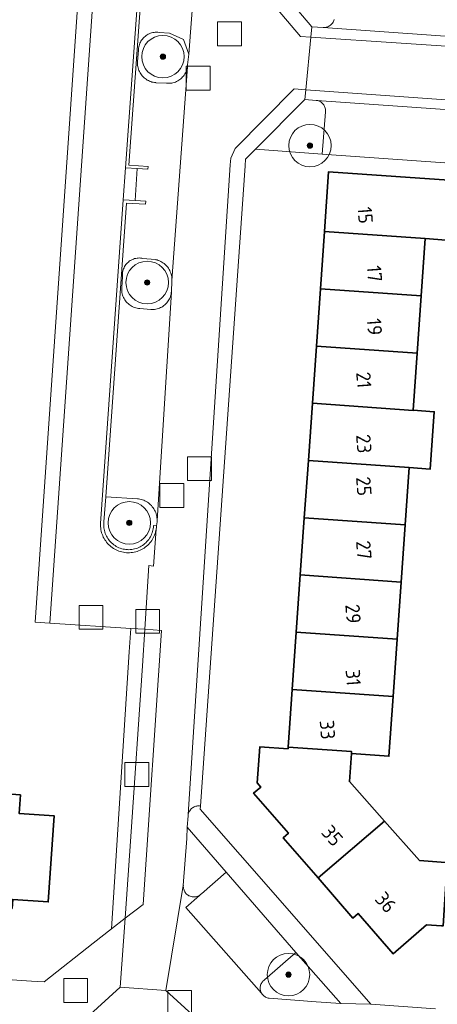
# Model space of a CAD drawing. Extents: x 154222 to 160093, y 456746 to 462495.
# Tile 129 of 254: x 157886 to 157925, y 461251 to 461344. Entities that reach past the tile are written whole.
import ezdxf
from ezdxf.enums import TextEntityAlignment as Align

# ---------------------------------------------------------------- set-up
doc = ezdxf.new("R2010")
doc.units = 0
doc.header["$LTSCALE"] = 0.75
doc.layers.get('0').update_dxf_attribs({"linetype": 'CONTINUOUS'})
for name, color, linetype, lineweight in [('B-XX-GR-BEPLANTING_CULTUUR_BODEMBEDEKKER-GV', 252, 'CONTINUOUS', 18), ('B-XX-GR-BEPLANTING_CULTUUR_HEESTERS-GV', 252, 'CONTINUOUS', 18), ('B-XX-GR-BEPLANTING_CULTUUR_ROOS-GV', 252, 'CONTINUOUS', 18), ('B-XX-GR-BOOM-S', 252, 'CONTINUOUS', 25), ('B-XX-IE-TERREINAFSCHEIDING_KUNSTMATIG_MUUR-GV', 252, 'CONTINUOUS', 18), ('B-XX-OG-BEBOUWING-GV', 6, 'CONTINUOUS', 35), ('B-XX-OG-BEBOUWING-T18', 1, 'CONTINUOUS', 18), ('B-XX-OG-TERREIN_ERF-GV', 252, 'CONTINUOUS', 18), ('B-XX-RI-GWA_RIOOLPUT-S', 252, 'CONTINUOUS', 25), ('B-XX-VH-VERHARDING_BETONSTRAATSTEEN-GV', 252, 'CONTINUOUS', 18), ('B-XX-VH-VERHARDING_TEGEL-GV', 252, 'CONTINUOUS', 18)]:
    doc.layers.add(name, color=color, linetype=linetype, lineweight=lineweight)
doc.styles.add('NLCS-ISO-M-T18', font='NLCS-ISO.ttf', dxfattribs={"height": 1.8})

# ---------------------------------------------------------------- blocks, each defined once
blk = doc.blocks.new('SRI-PUT_INSPECTIEPUT_RIOOLPUT-SO')
at = {"color": 0, "linetype": 'ByBlock', "lineweight": 18}
blk.add_lwpolyline([(-1.125, -1.125), (1.125, -1.125), (1.125, 1.125), (-1.125, 1.125)], close=True, dxfattribs=at)
blk = doc.blocks.new('SGR-BOOM_01-SO')
at = {"linetype": 'ByBlock', "lineweight": 18}
h = blk.add_hatch(color=0, dxfattribs=at)
h.dxf.hatch_style = 1
edge = h.paths.add_edge_path()
edge.add_arc((0, 0), 0.25, 0, 360)
at = {"color": 0, "linetype": 'ByBlock', "lineweight": 18}
for radius in [2, 0.25]:
    blk.add_circle((0, 0), radius, dxfattribs=at)

msp = doc.modelspace()

# ---------------------------------------------------------------- linework, layer by layer
at = {"layer": 'B-XX-GR-BEPLANTING_CULTUUR_BODEMBEDEKKER-GV'}
msp.add_lwpolyline([(157897.289, 461286.594), (157895.968, 461286.681), (157895.825, 461284.46), (157894.147, 461258.412), (157895.44, 461259.4), (157895.97, 461267.1), (157897.07, 461283.15)], close=True, dxfattribs=at)
at = {"layer": 'B-XX-GR-BEPLANTING_CULTUUR_HEESTERS-GV'}
msp.add_lwpolyline([(157908.11, 461349.11), (157913.04, 461343.29), (157914.09, 461343.21), (157914.182, 461343.211), (157914.274, 461343.22), (157914.365, 461343.237), (157914.454, 461343.262), (157914.54, 461343.295), (157914.623, 461343.335), (157914.703, 461343.381), (157914.778, 461343.435), (157914.848, 461343.495), (157914.913, 461343.561), (157914.972, 461343.632), (157915.024, 461343.708), (157915.07, 461343.788), (157915.108, 461343.872), (157915.139, 461343.959)], dxfattribs=at)
msp.add_lwpolyline([(157913.434, 461336.363), (157912.36, 461336.45), (157907.719, 461331.776), (157914.01, 461331.31), (157914.305, 461335.278), (157914.313, 461335.365), (157914.312, 461335.453), (157914.304, 461335.54), (157914.288, 461335.626), (157914.264, 461335.711), (157914.232, 461335.792), (157914.193, 461335.871), (157914.147, 461335.946), (157914.095, 461336.016), (157914.036, 461336.081), (157913.972, 461336.14), (157913.902, 461336.194), (157913.828, 461336.241), (157913.75, 461336.28), (157913.669, 461336.313), (157913.585, 461336.338), (157913.499, 461336.355)], close=True, dxfattribs=at)
at = {"layer": 'B-XX-GR-BEPLANTING_CULTUUR_ROOS-GV'}
for points in [[(157898.52, 461342.773), (157898.402, 461342.776), (157898.285, 461342.771), (157898.168, 461342.758), (157898.053, 461342.738), (157897.939, 461342.709), (157897.827, 461342.673), (157897.718, 461342.629), (157897.612, 461342.578), (157897.51, 461342.52), (157897.412, 461342.455), (157897.319, 461342.383), (157897.231, 461342.305), (157897.148, 461342.222), (157897.071, 461342.133), (157897.001, 461342.039), (157896.937, 461341.94), (157896.88, 461341.838), (157896.83, 461341.731), (157896.787, 461341.622), (157896.752, 461341.51), (157896.724, 461341.396), (157896.705, 461341.28), (157896.693, 461341.163), (157896.69, 461341.101), (157896.614, 461340.02), (157896.609, 461339.898), (157896.611, 461339.777), (157896.622, 461339.655), (157896.641, 461339.535), (157896.667, 461339.416), (157896.702, 461339.299), (157896.744, 461339.185), (157896.793, 461339.073), (157896.849, 461338.965), (157896.913, 461338.861), (157896.983, 461338.762), (157897.06, 461338.667), (157897.142, 461338.578), (157897.23, 461338.494), (157897.324, 461338.416), (157897.422, 461338.344), (157897.525, 461338.279), (157897.633, 461338.221), (157897.743, 461338.17), (157897.857, 461338.126), (157897.973, 461338.09), (157898.092, 461338.062), (157898.212, 461338.041), (157898.333, 461338.029), (157898.344, 461338.028), (157899.351, 461337.978), (157899.471, 461337.97), (157899.591, 461337.97), (157899.71, 461337.979), (157899.829, 461337.995), (157899.947, 461338.019), (157900.062, 461338.051), (157900.176, 461338.091), (157900.286, 461338.137), (157900.393, 461338.192), (157900.496, 461338.253), (157900.595, 461338.321), (157900.689, 461338.395), (157900.778, 461338.476), (157900.861, 461338.562), (157900.939, 461338.654), (157901.01, 461338.75), (157901.075, 461338.851), (157901.132, 461338.957), (157901.183, 461339.065), (157901.226, 461339.177), (157901.262, 461339.292), (157901.29, 461339.408), (157901.308, 461339.511), (157901.31, 461339.527), (157901.322, 461339.646), (157901.325, 461339.703), (157901.435, 461340.713), (157900.946, 461342.077), (157899.609, 461342.688), (157898.637, 461342.762)], [(157896.901, 461321.527), (157896.788, 461321.531), (157896.675, 461321.527), (157896.563, 461321.516), (157896.451, 461321.496), (157896.342, 461321.468), (157896.234, 461321.433), (157896.13, 461321.391), (157896.029, 461321.341), (157895.931, 461321.284), (157895.838, 461321.22), (157895.749, 461321.15), (157895.666, 461321.074), (157895.588, 461320.992), (157895.517, 461320.905), (157895.451, 461320.813), (157895.393, 461320.716), (157895.341, 461320.616), (157895.296, 461320.512), (157895.259, 461320.405), (157895.23, 461320.296), (157895.209, 461320.185), (157895.195, 461320.073), (157895.189, 461319.961), (157895.191, 461319.848), (157895.199, 461319.757), (157895.126, 461318.764), (157895.119, 461318.643), (157895.12, 461318.522), (157895.129, 461318.401), (157895.146, 461318.28), (157895.171, 461318.162), (157895.204, 461318.045), (157895.244, 461317.931), (157895.292, 461317.819), (157895.347, 461317.711), (157895.409, 461317.607), (157895.478, 461317.507), (157895.553, 461317.412), (157895.634, 461317.322), (157895.721, 461317.237), (157895.814, 461317.159), (157895.911, 461317.086), (157896.013, 461317.021), (157896.119, 461316.962), (157896.229, 461316.91), (157896.342, 461316.866), (157896.457, 461316.829), (157896.575, 461316.8), (157896.695, 461316.778), (157896.815, 461316.765), (157896.827, 461316.764), (157897.854, 461316.678), (157897.975, 461316.673), (157898.095, 461316.676), (157898.215, 461316.687), (157898.335, 461316.706), (157898.452, 461316.733), (157898.568, 461316.768), (157898.681, 461316.81), (157898.791, 461316.86), (157898.897, 461316.917), (157899, 461316.98), (157899.098, 461317.051), (157899.191, 461317.127), (157899.279, 461317.21), (157899.361, 461317.298), (157899.438, 461317.392), (157899.507, 461317.49), (157899.571, 461317.593), (157899.627, 461317.7), (157899.676, 461317.81), (157899.717, 461317.924), (157899.751, 461318.04), (157899.777, 461318.157), (157899.796, 461318.277), (157899.802, 461318.328), (157899.804, 461318.36), (157899.845, 461319.384), (157899.847, 461319.417), (157899.848, 461319.508), (157899.843, 461319.631), (157899.831, 461319.755), (157899.81, 461319.877), (157899.782, 461319.997), (157899.745, 461320.116), (157899.702, 461320.231), (157899.65, 461320.344), (157899.592, 461320.453), (157899.527, 461320.558), (157899.455, 461320.659), (157899.377, 461320.755), (157899.292, 461320.846), (157899.202, 461320.931), (157899.107, 461321.01), (157899.007, 461321.083), (157898.902, 461321.149), (157898.793, 461321.208), (157898.681, 461321.26), (157898.566, 461321.305), (157898.448, 461321.342), (157898.327, 461321.371), (157898.272, 461321.382), (157897.124, 461321.494), (157897.013, 461321.514)], [(157896.599, 461298.872), (157893.632, 461299.065), (157893.445, 461296.697), (157893.433, 461296.56), (157893.43, 461296.424), (157893.434, 461296.287), (157893.446, 461296.15), (157893.467, 461296.015), (157893.495, 461295.881), (157893.531, 461295.749), (157893.574, 461295.619), (157893.625, 461295.492), (157893.684, 461295.368), (157893.749, 461295.247), (157893.822, 461295.131), (157893.901, 461295.019), (157893.986, 461294.912), (157894.078, 461294.81), (157894.175, 461294.714), (157894.278, 461294.624), (157894.386, 461294.539), (157894.499, 461294.462), (157894.616, 461294.39), (157894.737, 461294.326), (157894.861, 461294.269), (157894.989, 461294.22), (157895.119, 461294.177), (157895.252, 461294.143), (157895.386, 461294.116), (157895.522, 461294.098), (157895.659, 461294.087), (157895.795, 461294.084), (157895.932, 461294.089), (157896.069, 461294.102), (157896.204, 461294.123), (157896.338, 461294.152), (157896.47, 461294.189), (157896.6, 461294.233), (157896.726, 461294.285), (157896.85, 461294.344), (157896.97, 461294.411), (157897.085, 461294.484), (157897.197, 461294.563), (157897.303, 461294.65), (157897.405, 461294.742), (157897.5, 461294.84), (157897.59, 461294.943), (157897.674, 461295.052), (157897.751, 461295.165), (157897.821, 461295.282), (157897.885, 461295.404), (157897.941, 461295.529), (157897.99, 461295.657), (157898.032, 461295.787), (157898.065, 461295.92), (157898.091, 461296.054), (157898.109, 461296.19), (157898.119, 461296.327), (157898.12, 461296.356), (157898.397, 461296.335), (157898.447, 461296.71), (157898.453, 461296.815), (157898.454, 461296.837), (157898.451, 461296.964), (157898.44, 461297.09), (157898.422, 461297.216), (157898.396, 461297.34), (157898.362, 461297.462), (157898.321, 461297.582), (157898.272, 461297.699), (157898.216, 461297.813), (157898.152, 461297.923), (157898.082, 461298.029), (157898.006, 461298.13), (157897.923, 461298.226), (157897.834, 461298.317), (157897.74, 461298.402), (157897.64, 461298.481), (157897.536, 461298.553), (157897.428, 461298.619), (157897.315, 461298.678), (157897.199, 461298.729), (157897.08, 461298.774), (157896.959, 461298.81), (157896.835, 461298.839), (157896.71, 461298.86)], [(157904.95, 461263.74), (157901.3, 461267.97), (157901.26, 461266.92), (157900.92, 461262.49), (157900.924, 461262.483), (157900.927, 461262.479), (157900.924, 461262.39), (157900.929, 461262.301), (157900.942, 461262.212), (157900.963, 461262.126), (157900.991, 461262.041), (157901.027, 461261.959), (157901.071, 461261.881), (157901.12, 461261.808), (157901.177, 461261.738), (157901.239, 461261.674), (157901.307, 461261.617), (157901.38, 461261.565), (157901.457, 461261.52), (157901.501, 461261.498), (157901.583, 461261.464), (157901.668, 461261.438), (157901.756, 461261.419), (157901.844, 461261.408), (157901.933, 461261.405), (157902.022, 461261.41), (157902.111, 461261.423), (157902.197, 461261.444), (157902.282, 461261.473), (157902.363, 461261.508), (157902.441, 461261.552), (157902.515, 461261.602), (157902.584, 461261.658), (157902.624, 461261.696)], [(157915.77, 461251.37), (157911.53, 461256.19), (157908.56, 461253.6), (157908.492, 461253.546), (157908.428, 461253.486), (157908.371, 461253.42), (157908.319, 461253.349), (157908.275, 461253.274), (157908.238, 461253.195), (157908.207, 461253.113), (157908.185, 461253.029), (157908.17, 461252.943), (157908.163, 461252.856), (157908.165, 461252.769), (157908.174, 461252.682), (157908.191, 461252.596), (157908.196, 461252.577), (157908.223, 461252.494), (157908.257, 461252.413), (157908.298, 461252.337), (157908.346, 461252.264), (157908.401, 461252.196), (157908.461, 461252.133), (157908.527, 461252.076), (157908.598, 461252.025), (157908.674, 461251.981), (157908.753, 461251.944), (157908.835, 461251.914), (157908.92, 461251.892), (157909.006, 461251.878), (157909.025, 461251.876), (157913.44, 461251.53)]]:
    msp.add_lwpolyline(points, close=True, dxfattribs=at)
at = {"layer": 'B-XX-IE-TERREINAFSCHEIDING_KUNSTMATIG_MUUR-GV'}
msp.add_lwpolyline([(157897.887, 461363.593), (157895.491, 461330.016), (157896.585, 461329.955), (157897.584, 461329.899), (157897.611, 461330.135), (157895.785, 461330.26), (157897.979, 461360.688)], dxfattribs=at)
msp.add_lwpolyline([(157896.399, 461326.947), (157895.273, 461327.016), (157893.126, 461296.542), (157893.124, 461296.397), (157893.13, 461296.252), (157893.144, 461296.107), (157893.165, 461295.964), (157893.195, 461295.821), (157893.232, 461295.681), (157893.277, 461295.543), (157893.33, 461295.407), (157893.39, 461295.275), (157893.457, 461295.146), (157893.532, 461295.022), (157893.612, 461294.901), (157893.7, 461294.785), (157893.794, 461294.674), (157893.893, 461294.568), (157893.999, 461294.468), (157894.109, 461294.374), (157894.225, 461294.286), (157894.345, 461294.205), (157894.47, 461294.131), (157894.599, 461294.063), (157894.731, 461294.003), (157894.866, 461293.95), (157895.004, 461293.904), (157895.144, 461293.866), (157895.286, 461293.836), (157895.43, 461293.814), (157895.574, 461293.8), (157895.719, 461293.793), (157895.865, 461293.795), (157896.01, 461293.805), (157896.154, 461293.822), (157896.297, 461293.848), (157896.438, 461293.881), (157896.577, 461293.922), (157896.714, 461293.971), (157896.848, 461294.027), (157896.979, 461294.091), (157897.106, 461294.161), (157897.229, 461294.239), (157897.347, 461294.323), (157897.46, 461294.413), (157897.569, 461294.51), (157897.672, 461294.612), (157897.769, 461294.72), (157897.86, 461294.834), (157897.945, 461294.951), (157898.023, 461295.074), (157898.094, 461295.201), (157898.159, 461295.331), (157898.215, 461295.464), (157898.265, 461295.601), (157898.307, 461295.74), (157898.341, 461295.881), (157898.367, 461296.024), (157898.386, 461296.168), (157898.396, 461296.313), (157898.397, 461296.335), (157898.12, 461296.356), (157898.119, 461296.327), (157898.109, 461296.19), (157898.091, 461296.054), (157898.065, 461295.92), (157898.032, 461295.787), (157897.99, 461295.657), (157897.941, 461295.529), (157897.885, 461295.404), (157897.821, 461295.282), (157897.751, 461295.165), (157897.674, 461295.052), (157897.59, 461294.943), (157897.5, 461294.84), (157897.405, 461294.742), (157897.303, 461294.65), (157897.197, 461294.563), (157897.085, 461294.484), (157896.97, 461294.411), (157896.85, 461294.344), (157896.726, 461294.285), (157896.6, 461294.233), (157896.47, 461294.189), (157896.338, 461294.152), (157896.204, 461294.123), (157896.069, 461294.102), (157895.932, 461294.089), (157895.795, 461294.084), (157895.659, 461294.087), (157895.522, 461294.098), (157895.386, 461294.116), (157895.252, 461294.143), (157895.119, 461294.177), (157894.989, 461294.22), (157894.861, 461294.269), (157894.737, 461294.326), (157894.616, 461294.39), (157894.499, 461294.462), (157894.386, 461294.539), (157894.278, 461294.624), (157894.175, 461294.714), (157894.078, 461294.81), (157893.986, 461294.912), (157893.901, 461295.019), (157893.822, 461295.131), (157893.749, 461295.247), (157893.684, 461295.368), (157893.625, 461295.492), (157893.574, 461295.619), (157893.531, 461295.749), (157893.495, 461295.881), (157893.467, 461296.015), (157893.446, 461296.15), (157893.434, 461296.287), (157893.43, 461296.424), (157893.433, 461296.56), (157893.445, 461296.697), (157893.632, 461299.065), (157895.568, 461326.694), (157897.366, 461326.594), (157897.397, 461326.885)], close=True, dxfattribs=at)
at = {"layer": 'B-XX-OG-BEBOUWING-GV'}
for points in [[(157924.1, 461328.99), (157914.61, 461329.65), (157914.214, 461324.019), (157923.705, 461323.353), (157926.478, 461323.159), (157926.873, 461328.796)], [(157923.705, 461323.353), (157914.214, 461324.019), (157913.835, 461318.632), (157923.327, 461317.966)], [(157923.327, 461317.966), (157913.835, 461318.632), (157913.457, 461313.245), (157922.949, 461312.578)], [(157922.949, 461312.578), (157913.457, 461313.245), (157913.078, 461307.86), (157922.572, 461307.193), (157922.572, 461307.198)], [(157922.572, 461307.193), (157913.078, 461307.86), (157912.699, 461302.474), (157922.194, 461301.806), (157924.186, 461301.666), (157924.564, 461307.058), (157922.572, 461307.198)], [(157922.194, 461301.806), (157912.699, 461302.474), (157912.32, 461297.087), (157921.814, 461296.42), (157921.817, 461296.42)], [(157921.814, 461296.42), (157912.32, 461297.087), (157911.942, 461291.701), (157921.439, 461291.033), (157921.817, 461296.42)], [(157921.439, 461291.033), (157911.942, 461291.701), (157911.563, 461286.315), (157921.058, 461285.647), (157921.061, 461285.647)], [(157921.058, 461285.647), (157911.563, 461286.315), (157911.184, 461280.927), (157920.68, 461280.26), (157920.684, 461280.26), (157921.061, 461285.647)], [(157920.68, 461280.26), (157911.184, 461280.927), (157910.802, 461275.497), (157916.774, 461275.078), (157916.76, 461274.89), (157920.29, 461274.64), (157920.684, 461280.26)], [(157910.791, 461275.336), (157908.118, 461275.524), (157907.879, 461272.132), (157908.214, 461271.747), (157907.55, 461271.17), (157910.82, 461267.41), (157910.33, 461266.98), (157913.613, 461263.203), (157919.865, 461268.54), (157916.57, 461272.26), (157916.76, 461274.89), (157916.774, 461275.078), (157910.802, 461275.497)], [(157885.604, 461271.013), (157878.212, 461271.537), (157878.001, 461268.554), (157877.98, 461268.555), (157877.348, 461259.617), (157882.594, 461259.246), (157882.681, 461260.473), (157884.796, 461260.323), (157884.857, 461261.181), (157888.198, 461260.944), (157888.771, 461269.024), (157885.479, 461269.257)], [(157923.16, 461264.82), (157919.865, 461268.54), (157913.613, 461263.203), (157916.9, 461259.42), (157917.39, 461259.85), (157920.68, 461256.06), (157923.82, 461258.78), (157925.24, 461258.7), (157925.409, 461258.691), (157925.789, 461264.639), (157925.62, 461264.651)]]:
    msp.add_lwpolyline(points, close=True, dxfattribs=at)
at = {"layer": 'B-XX-OG-TERREIN_ERF-GV'}
for points in [[(157863.302, 461255.093), (157886.612, 461253.469), (157887.806, 461253.419), (157892.433, 461257.063), (157894.147, 461258.412), (157895.825, 461284.46), (157895.968, 461286.681), (157888.357, 461287.179), (157886.96, 461287.271), (157892.938, 461373.824)], [(157933.99, 461329.9), (157914.01, 461331.31), (157907.719, 461331.776), (157906.79, 461330.84), (157906.746, 461330.21), (157902.539, 461269.956), (157902.52, 461269.68), (157910.06, 461261.06), (157918.59, 461251.31), (157924.684, 461250.887)], [(157925.24, 461258.7), (157923.82, 461258.78), (157920.68, 461256.06), (157917.39, 461259.85), (157916.9, 461259.42), (157913.613, 461263.203), (157910.33, 461266.98), (157910.82, 461267.41), (157907.55, 461271.17), (157908.214, 461271.747), (157907.879, 461272.132), (157908.118, 461275.524), (157910.791, 461275.336), (157910.802, 461275.497), (157911.184, 461280.927), (157911.563, 461286.315), (157911.942, 461291.701), (157912.32, 461297.087), (157912.699, 461302.474), (157913.078, 461307.86), (157913.457, 461313.245), (157913.835, 461318.632), (157914.214, 461324.019), (157914.61, 461329.65), (157924.1, 461328.99), (157926.873, 461328.796)], [(157926.478, 461323.159), (157923.705, 461323.353), (157923.327, 461317.966), (157922.949, 461312.578), (157922.572, 461307.198), (157924.564, 461307.058), (157924.186, 461301.666), (157922.194, 461301.806), (157921.817, 461296.42), (157921.439, 461291.033), (157921.061, 461285.647), (157920.684, 461280.26), (157920.29, 461274.64), (157916.76, 461274.89), (157916.57, 461272.26), (157919.865, 461268.54), (157923.16, 461264.82), (157925.62, 461264.651)]]:
    msp.add_lwpolyline(points, dxfattribs=at)
msp.add_lwpolyline([(157878.001, 461268.554), (157878.212, 461271.537), (157885.604, 461271.013), (157885.479, 461269.257), (157888.771, 461269.024), (157888.198, 461260.944), (157884.857, 461261.181), (157884.796, 461260.323), (157882.681, 461260.473), (157882.594, 461259.246), (157877.348, 461259.617), (157872.111, 461259.988), (157872.198, 461261.215), (157870.083, 461261.365), (157870.144, 461262.223), (157866.802, 461262.46), (157867.374, 461270.539), (157870.965, 461270.285), (157870.878, 461269.058), (157877.98, 461268.555)], close=True, dxfattribs=at)
at = {"layer": 'B-XX-VH-VERHARDING_BETONSTRAATSTEEN-GV'}
for points in [[(157894.335, 461373.732), (157888.357, 461287.179), (157895.968, 461286.681), (157897.289, 461286.594), (157897.67, 461292.58), (157898.13, 461292.54), (157898.367, 461296.024), (157898.341, 461295.881), (157898.307, 461295.74), (157898.265, 461295.601), (157898.215, 461295.464), (157898.159, 461295.331), (157898.094, 461295.201), (157898.023, 461295.074), (157897.945, 461294.951), (157897.86, 461294.834), (157897.769, 461294.72), (157897.672, 461294.612), (157897.569, 461294.51), (157897.46, 461294.413), (157897.347, 461294.323), (157897.229, 461294.239), (157897.106, 461294.161), (157896.979, 461294.091), (157896.848, 461294.027), (157896.714, 461293.971), (157896.577, 461293.922), (157896.438, 461293.881), (157896.297, 461293.848), (157896.154, 461293.822), (157896.01, 461293.805), (157895.865, 461293.795), (157895.719, 461293.793), (157895.574, 461293.8), (157895.43, 461293.814), (157895.286, 461293.836), (157895.144, 461293.866), (157895.004, 461293.904), (157894.866, 461293.95), (157894.731, 461294.003), (157894.599, 461294.063), (157894.47, 461294.131), (157894.345, 461294.205), (157894.225, 461294.286), (157894.109, 461294.374), (157893.999, 461294.468), (157893.893, 461294.568), (157893.794, 461294.674), (157893.7, 461294.785), (157893.612, 461294.901), (157893.532, 461295.022), (157893.457, 461295.146), (157893.39, 461295.275), (157893.33, 461295.407), (157893.277, 461295.543), (157893.232, 461295.681), (157893.195, 461295.821), (157893.165, 461295.964), (157893.144, 461296.107), (157893.13, 461296.252), (157893.124, 461296.397), (157893.126, 461296.542), (157895.273, 461327.016), (157895.491, 461330.016), (157897.887, 461363.593)], [(157897.979, 461360.688), (157895.785, 461330.26), (157897.611, 461330.135), (157897.584, 461329.899), (157896.585, 461329.955), (157896.399, 461326.947), (157897.397, 461326.885), (157897.366, 461326.594), (157895.568, 461326.694), (157893.632, 461299.065), (157896.599, 461298.872), (157896.71, 461298.86), (157896.835, 461298.839), (157896.959, 461298.81), (157897.08, 461298.774), (157897.199, 461298.729), (157897.315, 461298.678), (157897.428, 461298.619), (157897.536, 461298.553), (157897.64, 461298.481), (157897.74, 461298.402), (157897.834, 461298.317), (157897.923, 461298.226), (157898.006, 461298.13), (157898.082, 461298.029), (157898.152, 461297.923), (157898.216, 461297.813), (157898.272, 461297.699), (157898.321, 461297.582), (157898.362, 461297.462), (157898.396, 461297.34), (157898.422, 461297.216), (157898.44, 461297.09), (157898.451, 461296.964), (157898.454, 461296.837), (157899.802, 461318.328), (157899.796, 461318.277), (157899.777, 461318.157), (157899.751, 461318.04), (157899.717, 461317.924), (157899.676, 461317.81), (157899.627, 461317.7), (157899.571, 461317.593), (157899.507, 461317.49), (157899.438, 461317.392), (157899.361, 461317.298), (157899.279, 461317.21), (157899.191, 461317.127), (157899.098, 461317.051), (157899, 461316.98), (157898.897, 461316.917), (157898.791, 461316.86), (157898.681, 461316.81), (157898.568, 461316.768), (157898.452, 461316.733), (157898.335, 461316.706), (157898.215, 461316.687), (157898.095, 461316.676), (157897.975, 461316.673), (157897.854, 461316.678), (157896.827, 461316.764), (157896.815, 461316.765), (157896.695, 461316.778), (157896.575, 461316.8), (157896.457, 461316.829), (157896.342, 461316.866), (157896.229, 461316.91), (157896.119, 461316.962), (157896.013, 461317.021), (157895.911, 461317.086), (157895.814, 461317.159), (157895.721, 461317.237), (157895.634, 461317.322), (157895.553, 461317.412), (157895.478, 461317.507), (157895.409, 461317.607), (157895.347, 461317.711), (157895.292, 461317.819), (157895.244, 461317.931), (157895.204, 461318.045), (157895.171, 461318.162), (157895.146, 461318.28), (157895.129, 461318.401), (157895.12, 461318.522), (157895.119, 461318.643), (157895.126, 461318.764), (157895.199, 461319.757), (157895.191, 461319.848), (157895.189, 461319.961), (157895.195, 461320.073), (157895.209, 461320.185), (157895.23, 461320.296), (157895.259, 461320.405), (157895.296, 461320.512), (157895.341, 461320.616), (157895.393, 461320.716), (157895.451, 461320.813), (157895.517, 461320.905), (157895.588, 461320.992), (157895.666, 461321.074), (157895.749, 461321.15), (157895.838, 461321.22), (157895.931, 461321.284), (157896.029, 461321.341), (157896.13, 461321.391), (157896.234, 461321.433), (157896.342, 461321.468), (157896.451, 461321.496), (157896.563, 461321.516), (157896.675, 461321.527), (157896.788, 461321.531), (157896.901, 461321.527), (157897.013, 461321.514), (157897.124, 461321.494), (157898.272, 461321.382), (157898.327, 461321.371), (157898.448, 461321.342), (157898.566, 461321.305), (157898.681, 461321.26), (157898.793, 461321.208), (157898.902, 461321.149), (157899.007, 461321.083), (157899.107, 461321.01), (157899.202, 461320.931), (157899.292, 461320.846), (157899.377, 461320.755), (157899.455, 461320.659), (157899.527, 461320.558), (157899.592, 461320.453), (157899.65, 461320.344), (157899.702, 461320.231), (157899.745, 461320.116), (157899.782, 461319.997), (157899.81, 461319.877), (157899.831, 461319.755), (157899.843, 461319.631), (157899.848, 461319.508), (157899.847, 461319.417), (157901.308, 461339.511), (157901.29, 461339.408), (157901.262, 461339.292), (157901.226, 461339.177), (157901.183, 461339.065), (157901.132, 461338.957), (157901.075, 461338.851), (157901.01, 461338.75), (157900.939, 461338.654), (157900.861, 461338.562), (157900.778, 461338.476), (157900.689, 461338.395), (157900.595, 461338.321), (157900.496, 461338.253), (157900.393, 461338.192), (157900.286, 461338.137), (157900.176, 461338.091), (157900.062, 461338.051), (157899.947, 461338.019), (157899.829, 461337.995), (157899.71, 461337.979), (157899.591, 461337.97), (157899.471, 461337.97), (157899.351, 461337.978), (157898.344, 461338.028), (157898.333, 461338.029), (157898.212, 461338.041), (157898.092, 461338.062), (157897.973, 461338.09), (157897.857, 461338.126), (157897.743, 461338.17), (157897.633, 461338.221), (157897.525, 461338.279), (157897.422, 461338.344), (157897.324, 461338.416), (157897.23, 461338.494), (157897.142, 461338.578), (157897.06, 461338.667), (157896.983, 461338.762), (157896.913, 461338.861), (157896.849, 461338.965), (157896.793, 461339.073), (157896.744, 461339.185), (157896.702, 461339.299), (157896.667, 461339.416), (157896.641, 461339.535), (157896.622, 461339.655), (157896.611, 461339.777), (157896.609, 461339.898), (157896.614, 461340.02), (157896.69, 461341.101), (157896.693, 461341.163), (157896.705, 461341.28), (157896.724, 461341.396), (157896.752, 461341.51), (157896.787, 461341.622), (157896.83, 461341.731), (157896.88, 461341.838), (157896.937, 461341.94), (157897.001, 461342.039), (157897.071, 461342.133), (157897.148, 461342.222), (157897.231, 461342.305), (157897.319, 461342.383), (157897.412, 461342.455), (157897.51, 461342.52), (157897.612, 461342.578), (157897.718, 461342.629), (157897.827, 461342.673), (157897.939, 461342.709), (157898.053, 461342.738), (157898.168, 461342.758), (157898.285, 461342.771), (157898.402, 461342.776), (157898.52, 461342.773), (157898.637, 461342.762), (157899.609, 461342.688), (157900.946, 461342.077), (157901.435, 461340.713), (157903.089, 461362.175)], [(157903.089, 461362.175), (157901.435, 461340.713), (157901.325, 461339.703), (157901.322, 461339.646), (157901.31, 461339.527), (157901.308, 461339.511), (157899.847, 461319.417), (157899.845, 461319.384), (157899.804, 461318.36), (157899.802, 461318.328), (157898.454, 461296.837), (157898.453, 461296.815), (157898.447, 461296.71), (157898.397, 461296.335), (157898.396, 461296.313), (157898.386, 461296.168), (157898.367, 461296.024), (157898.13, 461292.54), (157897.67, 461292.58), (157897.289, 461286.594), (157898.864, 461286.491), (157897.13, 461260.692), (157895.44, 461259.4), (157894.993, 461252.903), (157899.278, 461252.59), (157900.924, 461262.483), (157900.92, 461262.49), (157901.26, 461266.92), (157901.3, 461267.97), (157901.376, 461269.024), (157901.38, 461269.081), (157901.386, 461269.169), (157905.349, 461330.308), (157905.393, 461330.938), (157905.797, 461331.826), (157911.367, 461337.436), (157912.45, 461337.358), (157912.944, 461342.32), (157911.972, 461342.385), (157907.042, 461348.205)], [(157915.139, 461343.959), (157915.108, 461343.872), (157915.07, 461343.788), (157915.024, 461343.708), (157914.972, 461343.632), (157914.913, 461343.561), (157914.848, 461343.495), (157914.778, 461343.435), (157914.703, 461343.381), (157914.623, 461343.335), (157914.54, 461343.295), (157914.454, 461343.262), (157914.365, 461343.237), (157914.274, 461343.22), (157914.182, 461343.211), (157914.09, 461343.21), (157936.206, 461341.65)], [(157990.66, 461338.42), (157938.56, 461342.02), (157938.568, 461341.973), (157938.57, 461341.915), (157938.565, 461341.857), (157938.551, 461341.8), (157938.53, 461341.745), (157938.502, 461341.694), (157938.467, 461341.648), (157938.426, 461341.606), (157938.38, 461341.571), (157938.329, 461341.542), (157938.275, 461341.52), (157938.218, 461341.506), (157938.16, 461341.5), (157936.39, 461341.63), (157936.379, 461341.63), (157936.292, 461341.636), (157936.206, 461341.65), (157914.09, 461343.21), (157913.04, 461343.29), (157912.944, 461342.32), (157938.463, 461340.623), (157990.563, 461337.023)], [(157937.505, 461335.556), (157912.45, 461337.358), (157912.36, 461336.45), (157913.434, 461336.363), (157913.499, 461336.355), (157935.4, 461334.81)], [(157935.4, 461334.81), (157913.499, 461336.355), (157913.585, 461336.338), (157913.669, 461336.313), (157913.75, 461336.28), (157913.828, 461336.241), (157913.902, 461336.194), (157913.972, 461336.14), (157914.036, 461336.081), (157914.095, 461336.016), (157914.147, 461335.946), (157914.193, 461335.871), (157914.232, 461335.792), (157914.264, 461335.711), (157914.288, 461335.626), (157914.304, 461335.54), (157914.312, 461335.453), (157914.313, 461335.365), (157914.305, 461335.278), (157914.01, 461331.31), (157933.99, 461329.9)], [(157924.684, 461250.887), (157918.59, 461251.31), (157915.77, 461251.37), (157913.44, 461251.53), (157909.025, 461251.876), (157909.006, 461251.878), (157908.92, 461251.892), (157908.835, 461251.914), (157908.753, 461251.944), (157908.674, 461251.981), (157908.598, 461252.025), (157908.527, 461252.076), (157908.461, 461252.133), (157908.401, 461252.196), (157908.346, 461252.264), (157908.298, 461252.337), (157901.161, 461260.41), (157902.441, 461261.552), (157902.363, 461261.508), (157902.282, 461261.473), (157902.197, 461261.444), (157902.111, 461261.423), (157902.022, 461261.41), (157901.933, 461261.405), (157901.844, 461261.408), (157901.756, 461261.419), (157901.668, 461261.438), (157901.583, 461261.464), (157901.501, 461261.498), (157901.457, 461261.52), (157901.38, 461261.565), (157901.307, 461261.617), (157901.239, 461261.674), (157901.177, 461261.738), (157901.12, 461261.808), (157901.071, 461261.881), (157901.027, 461261.959), (157900.991, 461262.041), (157900.963, 461262.126), (157900.942, 461262.212), (157900.929, 461262.301), (157900.924, 461262.39), (157900.927, 461262.479), (157900.924, 461262.483), (157899.278, 461252.59), (157902.149, 461250)], [(157868.779, 461250), (157890.014, 461248.504), (157891.774, 461250), (157894.993, 461252.903), (157895.44, 461259.4), (157894.147, 461258.412), (157892.433, 461257.063), (157887.806, 461253.419), (157886.612, 461253.469), (157863.302, 461255.093)], [(157838.362, 461248.873), (157904.75, 461244.222), (157904.977, 461247.449), (157902.149, 461250), (157899.278, 461252.59), (157894.993, 461252.903), (157891.774, 461250), (157890.014, 461248.504), (157868.779, 461250)]]:
    msp.add_lwpolyline(points, dxfattribs=at)
for points in [[(157938.463, 461340.623), (157912.944, 461342.32), (157912.45, 461337.358), (157937.505, 461335.556), (157992.579, 461331.636), (157993.535, 461331.161), (157994.266, 461330.375), (158000, 461330.808), (158002.87, 461330.66), (158003.439, 461338.186), (158000.448, 461338.412), (158000, 461338.412), (157992.863, 461338.418), (157991.578, 461337.363), (157990.563, 461337.023)], [(157896.585, 461329.955), (157895.491, 461330.016), (157895.273, 461327.016), (157896.399, 461326.947)], [(157898.864, 461286.491), (157897.289, 461286.594), (157897.07, 461283.15), (157895.97, 461267.1), (157895.44, 461259.4), (157897.13, 461260.692)], [(157911.53, 461256.19), (157904.95, 461263.74), (157902.624, 461261.696), (157902.584, 461261.658), (157902.515, 461261.602), (157902.441, 461261.552), (157901.161, 461260.41), (157908.298, 461252.337), (157908.257, 461252.413), (157908.223, 461252.494), (157908.196, 461252.577), (157908.191, 461252.596), (157908.174, 461252.682), (157908.165, 461252.769), (157908.163, 461252.856), (157908.17, 461252.943), (157908.185, 461253.029), (157908.207, 461253.113), (157908.238, 461253.195), (157908.275, 461253.274), (157908.319, 461253.349), (157908.371, 461253.42), (157908.428, 461253.486), (157908.492, 461253.546), (157908.56, 461253.6)]]:
    msp.add_lwpolyline(points, close=True, dxfattribs=at)
at = {"layer": 'B-XX-VH-VERHARDING_TEGEL-GV'}
for points in [[(157909.669, 461386.134), (157909.333, 461386.158), (157906.827, 461350.358), (157906.717, 461349.248), (157907.042, 461348.205), (157911.972, 461342.385), (157912.944, 461342.32), (157913.04, 461343.29), (157908.11, 461349.11), (157908.22, 461350.22), (157910.73, 461386.06)], [(157894.335, 461373.732), (157892.938, 461373.824), (157886.96, 461287.271), (157888.357, 461287.179)], [(157912.45, 461337.358), (157911.367, 461337.436), (157905.797, 461331.826), (157905.393, 461330.938), (157905.349, 461330.308), (157901.386, 461269.169), (157901.422, 461269.279), (157901.452, 461269.363), (157901.49, 461269.443), (157901.536, 461269.52), (157901.588, 461269.592), (157901.646, 461269.66), (157901.71, 461269.722), (157901.779, 461269.778), (157901.853, 461269.827), (157901.931, 461269.87), (157902.013, 461269.905), (157902.098, 461269.933), (157902.184, 461269.954), (157902.273, 461269.966), (157902.362, 461269.971), (157902.451, 461269.967), (157902.539, 461269.956), (157906.746, 461330.21), (157906.79, 461330.84), (157907.719, 461331.776), (157912.36, 461336.45)], [(157902.451, 461269.967), (157902.362, 461269.971), (157902.273, 461269.966), (157902.184, 461269.954), (157902.098, 461269.933), (157902.013, 461269.905), (157901.931, 461269.87), (157901.853, 461269.827), (157901.779, 461269.778), (157901.71, 461269.722), (157901.646, 461269.66), (157901.588, 461269.592), (157901.536, 461269.52), (157901.49, 461269.443), (157901.452, 461269.363), (157901.422, 461269.279), (157901.386, 461269.169), (157901.38, 461269.081), (157901.376, 461269.024), (157901.3, 461267.97), (157904.95, 461263.74), (157911.53, 461256.19), (157915.77, 461251.37), (157918.59, 461251.31), (157910.06, 461261.06), (157902.52, 461269.68), (157902.539, 461269.956)]]:
    msp.add_lwpolyline(points, close=True, dxfattribs=at)

# ---------------------------------------------------------------- block references
at = {"layer": 'B-XX-GR-BOOM-S'}
for p in [(157899.003, 461340.476), (157912.852, 461332.106), (157897.523, 461319.223), (157895.836, 461296.608), (157910.829, 461254.096)]:
    msp.add_blockref('SGR-BOOM_01-SO', p, dxfattribs=at)
at = {"layer": 'B-XX-RI-GWA_RIOOLPUT-S'}
for p in [(157905.266, 461342.634), (157902.331, 461338.443), (157902.457, 461301.705), (157899.837, 461299.19), (157892.231, 461287.719), (157897.563, 461287.342), (157896.538, 461272.932), (157890.786, 461252.608), (157900.579, 461251.474)]:
    msp.add_blockref('SRI-PUT_INSPECTIEPUT_RIOOLPUT-SO', p, dxfattribs=at)

# ---------------------------------------------------------------- texts
at = {"layer": 'B-XX-OG-BEBOUWING-T18', "style": 'NLCS-ISO-M-T18'}
for s, rotation, p in [('15', 274.2, (157918.059, 461325.554)), ('17', 274.2, (157918.929, 461320.05)), ('19', 274.2, (157918.929, 461315.05)), ('21', 274.2, (157917.929, 461310.05)), ('23', 274.2, (157917.929, 461304.05)), ('25', 274.2, (157917.929, 461300.05)), ('27', 274.2, (157917.929, 461294.05)), ('29', 274.2, (157916.917, 461288.05)), ('31', 274.2, (157916.929, 461282.05)), ('33', 274.2, (157914.498, 461277.138)), ('35', 310.8, (157914.952, 461267.178)), ('36', 310.8, (157919.99, 461260.902))]:
    msp.add_text(s, height=1.35, rotation=rotation, dxfattribs=at).set_placement(p, align=Align.MIDDLE_CENTER)

doc.saveas('drawing.dxf')
